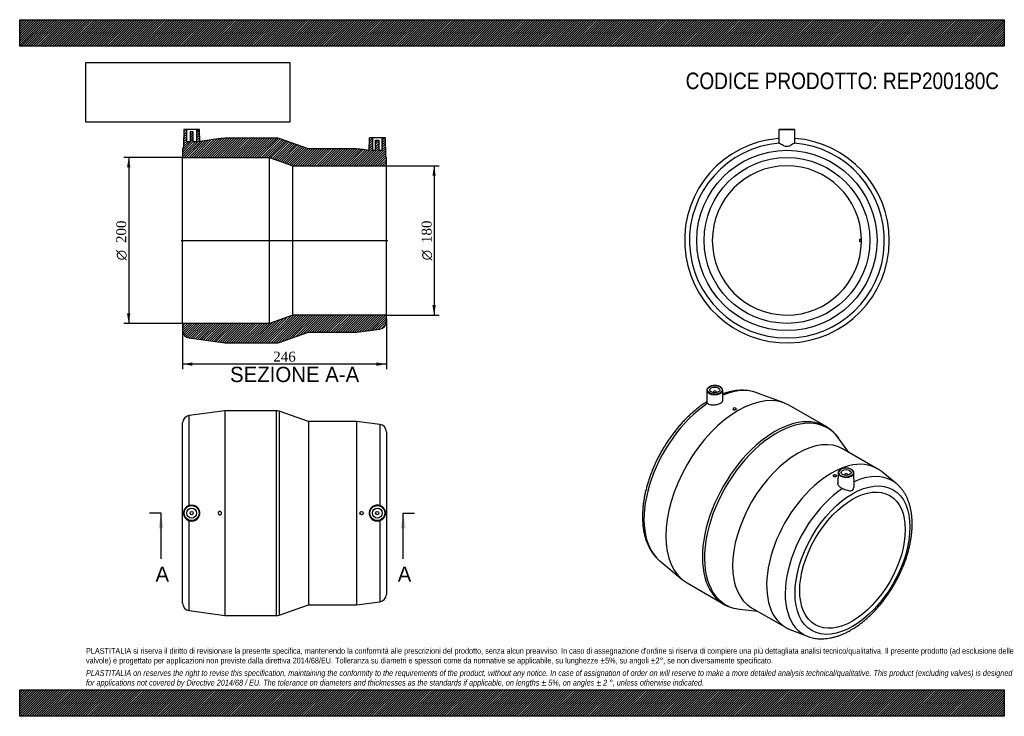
# Model space of a CAD drawing. Header units: millimetres. Extents: x 0 to 1188, y 0 to 840.
import ezdxf
from ezdxf.enums import TextEntityAlignment as Align
from ezdxf.lldxf.tags import DXFTag

# ---------------------------------------------------------------- set-up
doc = ezdxf.new("R2010")
doc.units = ezdxf.units.MM
doc.header["$LTSCALE"] = 4
for name, color, linetype in [('Default', 7, 'Continuous'), ('DV4_Default', 7, 'Continuous'), ('REP200180C', 7, 'Continuous')]:
    doc.layers.add(name, color=color, linetype=linetype)
doc.styles.add('SEACAD_Solid_Edge_ANSI', font='seans.ttf')
doc.styles.add('SEACAD_Solid_Edge_ANSI1_Symbols', font='semeca1.ttf')
doc.styles.add('SEACAD_Times_New_Roman', font='times.ttf')
tags = doc.linetypes.add('CENTER2', pattern=[28.575, 19.05, -3.175, 3.175, -3.175]).pattern_tags.tags
tags[10:11] = [DXFTag(74, 4), DXFTag(75, 0), DXFTag(340, '0'), DXFTag(46, 0.0), DXFTag(50, 0.0), DXFTag(44, 0.0), DXFTag(45, 0.0)]
tags[8:9] = [DXFTag(74, 4), DXFTag(75, 0), DXFTag(340, '0'), DXFTag(46, 0.0), DXFTag(50, 0.0), DXFTag(44, 0.0), DXFTag(45, 0.0)]
tags[6:7] = [DXFTag(74, 4), DXFTag(75, 0), DXFTag(340, '0'), DXFTag(46, 0.0), DXFTag(50, 0.0), DXFTag(44, 0.0), DXFTag(45, 0.0)]
tags[4:5] = [DXFTag(74, 4), DXFTag(75, 0), DXFTag(340, '0'), DXFTag(46, 0.0), DXFTag(50, 0.0), DXFTag(44, 0.0), DXFTag(45, 0.0)]
doc.dimstyles.new('ANSImm', dxfattribs={"dimtxt": 12, "dimasz": 12, "dimexe": 6, "dimexo": 0, "dimgap": 3, "dimtad": 1, "dimdsep": 46, "dimtxsty": 'SEACAD_Times_New_Roman', "dimblk1": '_SE_FILLED', "dimblk2": '_SE_FILLED', "dimsah": 1, "dimcen": 6, "dimazin": 0, "dimtfac": 0.85, "dimtdec": 3, "dimtofl": 0, "dimtmove": 0, "dimatfit": 3, "dimfxl": 1, "dimarcsym": 0})
picture_1 = doc.add_image_def('image1.jpg', size_in_pixel=(4302, 1260))

# ---------------------------------------------------------------- blocks, each defined once
blk = doc.blocks.new('SE')
at = {"layer": 'REP200180C', "color": 7, "linetype": 'Continuous'}
for p, q in [((247.5, 368.5), (204.3, 362.6)), ((247.5, 368.5), (247.5, 121.5)), ((310, 368.5), (247.5, 368.5)), ((310, 121.5), (310, 368.5)), ((204.3, 254.3), (204.3, 362.6)), ((313, 368), (313, 122)), ((348.5, 355.5), (313, 368)), ((196.5, 136.4), (196.5, 353.7)), ((348.5, 355.5), (348.5, 134.5)), ((406.5, 355.5), (348.5, 355.5)), ((406.5, 355.5), (406.5, 134.5)), ((434.6, 352), (406.5, 355.5)), ((434.6, 352), (434.6, 254.3)), ((442.5, 343.1), (442.5, 147)), ((243.2, 246.1), (243.2, 243.9)), ((204.3, 127.4), (204.3, 235.8)), ((434.6, 235.7), (434.6, 138)), ((313, 122), (348.5, 134.5)), ((348.5, 134.5), (406.5, 134.5)), ((406.5, 134.5), (434.6, 138)), ((204.3, 127.4), (247.5, 121.5)), ((247.5, 121.5), (310, 121.5))]:
    blk.add_line(p, q, dxfattribs=at)
for centre, radius in [((207.5, 245), 9.51), ((207.5, 245), 9.01), ((207.5, 245), 6), ((431.5, 245), 9.51), ((431.5, 245), 9.01), ((431.5, 245), 6), ((207.5, 245), 2), ((412.5, 245), 2), ((431.5, 245), 2)]:
    blk.add_circle(centre, radius, dxfattribs=at)
for centre, radius, start, end in [((310, 359.5), 9, 70.641, 90), ((205.5, 353.7), 9, 97.8153, 180), ((433.5, 343.1), 9, 0, 82.875), ((207.4, 245), 9.76, 108.6712, 251.3288), ((207.5, 245), 9.78, 250.9348, 109.0652), ((431.5, 245), 9.8, 71.6161, 288.3839), ((431.6, 245), 9.77, 288.0094, 71.9906), ((241.5, 245), 2, 33.6453, 326.3547), ((433.5, 147), 9, 277.125, 0), ((205.5, 136.4), 9, 180, 262.1847), ((310, 130.5), 9, 270, 289.359)]:
    blk.add_arc(centre, radius, start, end, dxfattribs=at)
blk = doc.blocks.new('SE1')
at = {"layer": 'REP200180C', "color": 7, "linetype": 'Continuous'}
for p, q in [((829.2, 393.3), (828.9, 378.9)), ((848.4, 381.2), (848.2, 393.3)), ((836.7, 391), (836.7, 390.3)), ((840.7, 390.3), (840.7, 391)), ((922.4, 377.8), (889.2, 390.1)), ((860.7, 370.7), (860.7, 370.3)), ((864.7, 370.4), (863.1, 369.5)), ((864.7, 370.6), (864.7, 370.7)), ((972.9, 349.3), (928.7, 374.8)), ((1000.6, 318.3), (988.1, 335.5)), ((1034.6, 298.6), (993.6, 322.3)), ((981.6, 290.3), (981.6, 290.2)), ((985.6, 290), (985.6, 290.3)), ((987.6, 293.7), (987.3, 281)), ((995.1, 291.4), (995.1, 290.7)), ((999.1, 290.7), (999.1, 291.4)), ((1006.9, 278.9), (1006.6, 293.7)), ((1057.3, 281), (1039.3, 295.5)), ((772.2, 187.5), (799.5, 164.9)), ((805.2, 160.9), (849.4, 135.4)), ((883.1, 130.9), (924.1, 107.3)), ((869, 129.2), (890.1, 126.9)), ((929.2, 104.8), (950.7, 96.5))]:
    blk.add_line(p, q, dxfattribs=at)
for centre, radius, start, end in [((948.7, 307.4), 48.4, 35.1264, 59.9212), ((992.6, 293.1), 5.07, 114.9526, 171.6834), ((873.5, 177), 48.1, 240.0314, 264.62)]:
    blk.add_arc(centre, radius, start, end, dxfattribs=at)
for centre, major_axis, start_param, end_param in [((867, 267.9), (-61.8, -107), 3.141593, 6.283185), ((838.7, 393.2), (9.51, 0), 3.12925, 6.230716), ((838.7, 393.2), (9.51, 0), 3.100925, 3.12925), ((838.7, 391), (-2, 0), 2.451775, 6.283185), ((838.7, 393.2), (9.51, 0), 0, 0.012343), ((838.7, 393.2), (9.51, 0), 6.230716, 6.283185), ((836.4, 285.5), (58.8, 101.8), 0.097207, 0.6416), ((838.7, 391), (-2, 0), 0, 0.689818), ((836.4, 285.5), (58.8, 101.8), 0.864135, 3.042623), ((862.7, 370.7), (-2, 0), 2.943416, 8.052158), ((911.1, 242.4), (61.8, 107), 0, 3.142609), ((913.2, 241.1), (-61.5, -106.5), 2.89052, 6.283185), ((911.1, 242.4), (61.8, 107), 6.282571, 6.283185), ((938.4, 226.6), (-55.3, -95.7), 3.141593, 6.283185), ((979.4, 203), (-55.3, -95.7), 3.053089, 6.283185), ((997.1, 294), (-9.01, 0), 2.321058, 6.283185), ((997.1, 293.6), (9.51, 0), 3.12925, 6.231253), ((997.1, 293.6), (9.51, 0), 3.100379, 3.12925), ((997.1, 294), (-9.01, 0), 0, 0.76263), ((997.1, 294), (-9.01, 0), 0.76263, 2.321058), ((997.1, 291.4), (2, 0), 0, 3.83141), ((997.1, 291.4), (2, 0), 5.593368, 6.283185), ((997.1, 293.6), (9.51, 0), 0, 0.012343), ((997.1, 293.6), (9.51, 0), 6.231253, 6.283185), ((999.3, 191.5), (-53.5, -92.7), 3.053089, 3.827187), ((999.3, 191.5), (-53.5, -92.7), 4.013987, 6.371689), ((999.3, 191.5), (-53.5, -92.7), -3.23264, -3.230096), ((836.4, 285.5), (58.8, 101.8), -3.240563, -3.2388), ((913.2, 241.1), (-61.5, -106.5), 0, 0.251072), ((979.4, 203), (-55.3, -95.7), 0, 0.088504), ((999.3, 191.5), (-53.5, -92.7), 0.088504, 0.09208)]:
    blk.add_ellipse(centre, major_axis=major_axis, ratio=0.57735, start_param=start_param, end_param=end_param, dxfattribs=at)
for centre, major_axis in [((838.7, 393.6), (-9.01, 0)), ((838.7, 393.6), (-6, 0)), ((997.1, 294), (6, 0)), ((1004.8, 188.3), (-49, -84.9)), ((983.6, 290.3), (2, 0)), ((1004.8, 188.3), (-45, -77.9))]:
    blk.add_ellipse(centre, major_axis=major_axis, ratio=0.57735, dxfattribs=at)
for points, knots in [([(839.1, 398.9), (838.8, 398.9), (838.1, 398.9), (836.8, 398.8), (835.3, 398.6), (833.9, 398.2), (832.6, 397.6), (831.4, 397), (830.5, 396.2), (829.8, 395.3), (829.3, 394.4), (829.2, 393.8), (829.2, 393.4)], [0, 0, 0, 0, 0.047911, 0.153977, 0.26012, 0.366429, 0.472997, 0.579889, 0.687073, 0.794087, 0.899977, 1, 1, 1, 1]), ([(848.2, 392.9), (848.2, 392.9), (848.2, 393.2), (848.1, 393.9), (847.8, 394.9), (847.3, 395.7), (846.5, 396.5), (845.5, 397.2), (844.3, 397.9), (842.9, 398.3), (841.5, 398.7), (840.1, 398.9), (839.4, 398.9), (839.1, 398.9)], [0, 0, 0, 0, 0.010187, 0.111097, 0.211399, 0.31259, 0.41572, 0.520467, 0.625971, 0.731559, 0.837004, 0.942309, 1, 1, 1, 1]), ([(889.2, 390.1), (889, 390.2), (887.9, 390.6), (885.5, 391.4), (882.1, 392.2), (878.7, 392.8), (875.1, 393.1), (871.4, 393.2), (867.7, 393.1), (863.9, 392.7), (860, 392.1), (856.1, 391.2), (852.2, 390.1), (849.6, 389.3), (848.3, 388.8)], [0, 0, 0, 0, 0.0087467, 0.0775787, 0.1466789, 0.2161585, 0.2861047, 0.3565756, 0.4275982, 0.4991684, 0.5712548, 0.6438037, 0.7167468, 0.7868958, 0.7868958, 0.7868958, 0.7868958]), ([(829.9, 377.4), (830.5, 376.8), (831.6, 376.2), (834, 375.5), (835.5, 375.4), (838.5, 375.4), (840.1, 375.7), (843.1, 376.5), (844.5, 377), (846.7, 378.3), (847.5, 379), (848.2, 380.1), (848.4, 380.5), (848.4, 381), (848.4, 381.1), (848.4, 381.2)], [0, 0, 0, 0, 0.125, 0.125, 0.25, 0.25, 0.375, 0.375, 0.5, 0.5, 0.625, 0.625, 0.6875, 0.6875, 0.7081535, 0.7081535, 0.7081535, 0.7081535]), ([(828.9, 379.1), (828.1, 378.6), (826.1, 377.4), (822.6, 375), (818.7, 372.1), (814.8, 368.9), (811, 365.6), (807.2, 362.1), (803.5, 358.5), (799.9, 354.7), (796.3, 350.7), (792.9, 346.6), (789.5, 342.4), (786.3, 338.1), (783.1, 333.6), (780.1, 329), (777.2, 324.4), (774.4, 319.6), (771.8, 314.8), (769.3, 310), (766.9, 305), (764.7, 300), (762.6, 295), (760.7, 290), (759, 285), (757.4, 279.9), (756.1, 274.9), (754.8, 269.9), (753.8, 264.9), (752.9, 259.9), (752.3, 255), (751.8, 250.2), (751.5, 245.4), (751.4, 240.7), (751.5, 236.1), (751.8, 231.5), (752.3, 227.1), (753, 222.9), (753.9, 218.7), (754.9, 214.7), (756.2, 210.9), (757.7, 207.2), (759.3, 203.7), (761.2, 200.4), (763.2, 197.3), (765.4, 194.3), (767.7, 191.7), (770, 189.3), (771.4, 188.2), (772.1, 187.6)], [0.001645, 0.001645, 0.001645, 0.001645, 0.0139671, 0.0357176, 0.0574554, 0.0791775, 0.1008819, 0.1225682, 0.1442363, 0.1658873, 0.1875224, 0.2091431, 0.2307513, 0.2523489, 0.273938, 0.2955208, 0.3170994, 0.3386761, 0.3602531, 0.3818321, 0.4034152, 0.4250046, 0.4466026, 0.4682115, 0.4898334, 0.5114705, 0.5331247, 0.554798, 0.576492, 0.5982078, 0.6199462, 0.6417072, 0.6634897, 0.6852915, 0.7071086, 0.7289349, 0.7507586, 0.7725665, 0.7943422, 0.8160661, 0.8377158, 0.859267, 0.8806955, 0.9019793, 0.9231015, 0.9440524, 0.9648314, 0.9854481, 1, 1, 1, 1]), ([(863.1, 369.5), (862.7, 369.5), (862.3, 369.4), (861.5, 369.6), (861.2, 369.7), (860.8, 370), (860.7, 370.1), (860.7, 370.3)], [0, 0, 0, 0, 0.125, 0.125, 0.25, 0.25, 0.346623, 0.346623, 0.346623, 0.346623]), ([(1006.6, 293.3), (1006.6, 293.3), (1006.6, 293.6), (1006.5, 294.3), (1006.2, 295.2), (1005.6, 296.1), (1004.9, 296.9), (1003.8, 297.6), (1002.6, 298.2), (1001.3, 298.7), (999.8, 299.1), (998.3, 299.3), (996.7, 299.3), (995.2, 299.2), (993.7, 298.9), (992.3, 298.5), (991.2, 298.1), (990.6, 297.8), (990.5, 297.7)], [0, 0, 0, 0, 0.007223, 0.07368, 0.139747, 0.206412, 0.274356, 0.343359, 0.412856, 0.482404, 0.551857, 0.621219, 0.69053, 0.759846, 0.829214, 0.898691, 0.968338, 1, 1, 1, 1]), ([(985.6, 290), (985.6, 289.6), (985.4, 289.3), (984.7, 288.9), (984.2, 288.8), (983.1, 288.8), (982.6, 289), (981.8, 289.6), (981.6, 289.9), (981.6, 290.2)], [0.3751979, 0.3751979, 0.3751979, 0.3751979, 0.5, 0.5, 0.625, 0.625, 0.75, 0.75, 0.875, 0.875, 0.875, 0.875]), ([(992.7, 274.7), (991.3, 275.2), (990.1, 276), (988.3, 277.7), (987.7, 278.8), (987.3, 280.2), (987.3, 280.6), (987.3, 281)], [0, 0, 0, 0, 0.125, 0.125, 0.25, 0.25, 0.2967251, 0.2967251, 0.2967251, 0.2967251]), ([(992.7, 274.7), (994.7, 274), (996.8, 273.1), (999.7, 272.2), (1000.6, 272), (1002.4, 271.8), (1003.3, 271.9), (1004.8, 272.8), (1005.4, 273.6), (1006.3, 275.3), (1006.6, 276.3), (1006.9, 277.8), (1006.9, 278.3), (1006.9, 278.9)], [0, 0, 0, 0, 0.25, 0.25, 0.375, 0.375, 0.5, 0.5, 0.625, 0.625, 0.75, 0.75, 0.8243339, 0.8243339, 0.8243339, 0.8243339]), ([(1003, 104.1), (1003.7, 104.5), (1005.6, 105.6), (1008.9, 107.7), (1012.7, 110.3), (1016.4, 113.2), (1020.1, 116.2), (1023.8, 119.4), (1027.3, 122.8), (1030.9, 126.3), (1034.3, 130), (1037.6, 133.9), (1040.9, 137.8), (1044, 141.9), (1047.1, 146.1), (1050, 150.5), (1052.8, 154.9), (1055.5, 159.4), (1058, 164), (1060.4, 168.6), (1062.7, 173.3), (1064.8, 178.1), (1066.8, 182.8), (1068.6, 187.6), (1070.2, 192.5), (1071.7, 197.3), (1072.9, 202.1), (1074.1, 206.9), (1075, 211.6), (1075.7, 216.4), (1076.3, 221), (1076.7, 225.6), (1076.8, 230.2), (1076.8, 234.6), (1076.6, 239), (1076.2, 243.2), (1075.6, 247.3), (1074.8, 251.3), (1073.8, 255.2), (1072.5, 258.9), (1071.1, 262.5), (1069.5, 265.8), (1067.8, 269), (1065.8, 272), (1063.7, 274.7), (1061.4, 277.3), (1059.3, 279.4), (1058, 280.4), (1057.4, 280.9)], [0, 0, 0, 0, 0.0119, 0.034263, 0.056612, 0.078946, 0.101262, 0.123556, 0.14583, 0.168082, 0.190315, 0.212529, 0.234728, 0.256913, 0.279087, 0.301252, 0.323412, 0.345569, 0.367726, 0.389885, 0.412048, 0.434219, 0.4564, 0.478594, 0.500803, 0.523032, 0.545281, 0.567553, 0.58985, 0.612174, 0.634524, 0.656901, 0.679303, 0.701725, 0.72416, 0.746598, 0.769022, 0.791411, 0.813744, 0.835992, 0.858127, 0.880118, 0.901939, 0.923572, 0.945007, 0.966244, 0.987298, 1, 1, 1, 1]), ([(951, 96.4), (951.9, 96), (953.6, 95.4), (956.7, 94.6), (960, 93.9), (963.4, 93.5), (966.9, 93.4), (970.4, 93.5), (974.1, 93.8), (977.8, 94.4), (981.5, 95.2), (985.3, 96.2), (989.2, 97.5), (993, 99), (996.9, 100.8), (1000.3, 102.5), (1002.2, 103.6), (1003, 104.1)], [0, 0, 0, 0, 0.053845, 0.12056, 0.187632, 0.255172, 0.32326, 0.391941, 0.461223, 0.53108, 0.60146, 0.672287, 0.743478, 0.814946, 0.886609, 0.958396, 1, 1, 1, 1])]:
    blk.add_open_spline(points, degree=3, knots=knots, dxfattribs=at)
for points in [[(829.9, 377.4), (829.2, 378.1), (828.9, 378.6), (828.9, 378.9)], [(864.7, 370.6), (864.7, 370.6), (864.7, 370.5), (864.7, 370.4)]]:
    blk.add_open_spline(points, degree=3, dxfattribs=at)
blk = doc.blocks.new('SE2')
at = {"layer": 'REP200180C', "color": 7, "linetype": 'Continuous'}
for p, q in [((916.1, 707.4), (915.9, 691.4)), ((916.1, 707.4), (935.2, 707.4)), ((934.7, 707.8), (916.6, 707.8)), ((935.4, 691.4), (935.2, 707.4)), ((1013.6, 575.3), (1015.6, 575.3)), ((1013.6, 572.3), (1013.6, 575.3)), ((1015.6, 572.3), (1013.6, 572.3))]:
    blk.add_line(p, q, dxfattribs=at)
for radius in [108.7, 100]:
    blk.add_circle((925.7, 573.8), radius, dxfattribs=at)
for centre, radius, start, end in [((916.6, 707.3), 0.5, 90, 179), ((934.7, 707.3), 0.5, 1, 90), ((925.7, 573.8), 123.5, 94.5001, 0), ((925.7, 573.8), 117.6, 94.5113, 85.4887), ((925.7, 573.8), 123.5, 0, 85.4999), ((925.7, 573.8), 90, 0.955, 359.045), ((925.7, 573.8), 90, 359.045, 0.955)]:
    blk.add_arc(centre, radius, start, end, dxfattribs=at)
for points in [[(915.9, 691.4), (915.9, 691.3), (916.1, 691.2), (916.4, 691)], [(934.9, 691), (935.3, 691.2), (935.4, 691.3), (935.4, 691.4)]]:
    blk.add_open_spline(points, degree=3, dxfattribs=at)
blk.add_open_spline([(934.9, 691), (934.2, 690.8), (932.9, 690), (930.5, 688.6), (929.7, 688.1), (927.8, 687.2), (926.7, 686.9), (924.6, 686.9), (923.5, 687.2), (921.7, 688.1), (920.8, 688.6), (919.2, 689.5), (918.5, 689.9), (917.3, 690.7), (916.8, 690.9), (916.4, 691)], degree=3, knots=[0, 0, 0, 0, 0.25, 0.25, 0.375, 0.375, 0.5, 0.5, 0.625, 0.625, 0.75, 0.75, 0.875, 0.875, 1, 1, 1, 1], dxfattribs=at)
blk = doc.blocks.new('SE4')
at = {"color": 7, "linetype": 'Continuous', "style": 'SEACAD_Solid_Edge_ANSI'}
blk.add_text('A', height=18.4, dxfattribs=at).set_placement((163.8, 180.6), align=Align.TOP_LEFT)
blk = doc.blocks.new('SE5')
at = {"color": 7, "linetype": 'Continuous', "style": 'SEACAD_Solid_Edge_ANSI'}
blk.add_text('A', height=18.4, dxfattribs=at).set_placement((456.1, 180.6), align=Align.TOP_LEFT)
blk = doc.blocks.new('SEANNOT_GROUP')
at = {"linetype": 'Continuous'}
blk.add_hatch(color=7, dxfattribs=at).paths.add_polyline_path([(173.5, 226.6), (170.5, 245), (167.4, 226.6)])
at = {"color": 7, "linetype": 'Continuous'}
blk.add_lwpolyline([(170.5, 189.8), (170.5, 245)], dxfattribs=at)
blk = doc.blocks.new('SEANNOT_GROUP1')
at = {"linetype": 'Continuous'}
blk.add_hatch(color=7, dxfattribs=at).paths.add_polyline_path([(465.8, 226.6), (462.7, 245), (459.6, 226.6)])
at = {"color": 7, "linetype": 'Continuous'}
blk.add_lwpolyline([(462.7, 189.8), (462.7, 245)], dxfattribs=at)
blk = doc.blocks.new('SE3')
at = {"layer": 'Default', "color": 7, "linetype": 'CENTER2'}
for p, q in [((170.5, 245), (156.7, 245)), ((462.7, 245), (476.5, 245))]:
    blk.add_line(p, q, dxfattribs=at)
at = {"layer": 'Default', "color": 7, "linetype": 'CENTER2', "const_width": 0.0001}
blk.add_lwpolyline([(170.5, 245), (462.7, 245)], dxfattribs=at)
at = {"layer": 'Default'}
for name in ['SEANNOT_GROUP', 'SEANNOT_GROUP1', 'SE4', 'SE5']:
    blk.add_blockref(name, (0, 0), dxfattribs=at)
blk = doc.blocks.new('SE6')
at = {"layer": 'REP200180C', "linetype": 'Continuous'}
h = blk.add_hatch(dxfattribs=at)
h.set_pattern_fill('LINE', scale=0.62992, angle=45, style=0)
edge = h.paths.add_edge_path()
edge.add_line((201.5, 692.8), (201.5, 707.8))
edge.add_line((201.5, 707.8), (198.5, 707.8))
edge.add_arc((198.5, 707.3), 0.5, 90, 179)
edge.add_line((198, 707.4), (197.6, 686.9))
edge.add_arc((205.5, 682.5), 9, 150.9286, 180)
edge.add_line((196.5, 682.5), (196.5, 673.8))
edge.add_line((196.5, 673.8), (301.5, 673.8))
edge.add_line((301.5, 673.8), (329.5, 663.8))
edge.add_line((329.5, 663.8), (442.5, 663.8))
edge.add_line((442.5, 663.8), (442.5, 671.9))
edge.add_arc((433.5, 671.9), 9, 0, 28.9303)
edge.add_line((441.4, 676.3), (441, 697.4))
edge.add_arc((440.5, 697.3), 0.5, 1, 90)
edge.add_line((440.5, 697.8), (437.5, 697.8))
edge.add_line((437.5, 697.8), (437.5, 682.8))
edge.add_line((437.5, 682.8), (433.5, 682.8))
edge.add_line((433.5, 682.8), (433.5, 694.6))
edge.add_line((433.5, 694.6), (429.5, 694.6))
edge.add_line((429.5, 694.6), (429.5, 682.8))
edge.add_line((429.5, 682.8), (425.5, 682.8))
edge.add_line((425.5, 682.8), (425.5, 697.8))
edge.add_line((425.5, 697.8), (422.5, 697.8))
edge.add_arc((422.5, 697.3), 0.5, 90, 179)
edge.add_line((422, 697.4), (421.7, 682.4))
edge.add_line((421.7, 682.4), (414.5, 683.3))
edge.add_line((414.5, 683.3), (414.5, 683.8))
edge.add_line((414.5, 683.8), (410.5, 683.8))
edge.add_line((410.5, 683.8), (406.5, 684.3))
edge.add_line((406.5, 684.3), (348.5, 684.3))
edge.add_line((348.5, 684.3), (313, 696.8))
edge.add_arc((310, 688.3), 9, 70.641, 90)
edge.add_line((310, 697.3), (247.5, 697.3))
edge.add_line((247.5, 697.3), (243.1, 696.7))
edge.add_line((243.1, 696.7), (239.5, 696.7))
edge.add_line((239.5, 696.7), (239.5, 696.2))
edge.add_line((239.5, 696.2), (217.3, 693.2))
edge.add_line((217.3, 693.2), (217, 707.4))
edge.add_arc((216.5, 707.3), 0.5, 1, 90)
edge.add_line((216.5, 707.8), (213.5, 707.8))
edge.add_line((213.5, 707.8), (213.5, 692.8))
edge.add_line((213.5, 692.8), (209.5, 692.8))
edge.add_line((209.5, 692.8), (209.5, 704.6))
edge.add_line((209.5, 704.6), (205.5, 704.6))
edge.add_line((205.5, 704.6), (205.5, 692.8))
edge.add_line((205.5, 692.8), (201.5, 692.8))
h = blk.add_hatch(dxfattribs=at)
h.set_pattern_fill('LINE', scale=0.62992, angle=45, style=0)
edge = h.paths.add_edge_path()
edge.add_line((442.5, 475.8), (442.5, 483.8))
edge.add_line((442.5, 483.8), (329.5, 483.8))
edge.add_line((329.5, 483.8), (301.5, 473.8))
edge.add_line((301.5, 473.8), (196.5, 473.8))
edge.add_line((196.5, 473.8), (196.5, 465.2))
edge.add_arc((205.5, 465.2), 9, 180, 262.1847)
edge.add_line((204.3, 456.3), (247.5, 450.3))
edge.add_line((247.5, 450.3), (310, 450.3))
edge.add_arc((310, 459.3), 9, 270, 289.359)
edge.add_line((313, 450.9), (348.5, 463.3))
edge.add_line((348.5, 463.3), (406.5, 463.3))
edge.add_line((406.5, 463.3), (434.6, 466.9))
edge.add_arc((433.5, 475.8), 9, 277.125, 360)
at = {"layer": 'DV4_Default', "color": 7, "linetype": 'CENTER2'}
blk.add_line((194.8, 573.8), (444.3, 573.8), dxfattribs=at)
at = {"layer": 'REP200180C', "color": 7, "linetype": 'Continuous'}
for p, q in [((198, 707.4), (197.6, 686.9)), ((201.5, 707.8), (198.5, 707.8)), ((213.5, 707.8), (201.5, 707.8)), ((201.5, 692.8), (201.5, 707.8)), ((205.5, 704.6), (205.5, 692.8)), ((209.5, 704.6), (205.5, 704.6)), ((209.5, 692.8), (209.5, 704.6)), ((213.5, 707.8), (213.5, 692.8)), ((216.5, 707.8), (213.5, 707.8)), ((217.3, 693.2), (217, 707.4)), ((205.5, 692.8), (201.5, 692.8)), ((213.5, 692.8), (209.5, 692.8)), ((239.5, 696.2), (217.3, 693.2)), ((239.5, 696.2), (239.5, 696.7)), ((239.5, 696.7), (243.1, 696.7)), ((247.5, 697.3), (243.1, 696.7)), ((310, 697.3), (247.5, 697.3)), ((348.5, 684.3), (313, 696.8)), ((421.7, 682.4), (422, 697.4)), ((422.5, 697.8), (425.5, 697.8)), ((425.5, 697.8), (437.5, 697.8)), ((425.5, 697.8), (425.5, 682.8)), ((429.5, 694.6), (433.5, 694.6)), ((429.5, 682.8), (429.5, 694.6)), ((433.5, 694.6), (433.5, 682.8)), ((437.5, 697.8), (440.5, 697.8)), ((437.5, 682.8), (437.5, 697.8)), ((441, 697.4), (441.4, 676.3)), ((196.5, 682.5), (196.5, 673.8)), ((406.5, 684.3), (348.5, 684.3)), ((410.5, 683.8), (406.5, 684.3)), ((410.5, 683.8), (414.5, 683.8)), ((414.5, 683.8), (414.5, 683.3)), ((421.7, 682.4), (414.5, 683.3)), ((425.5, 682.8), (429.5, 682.8)), ((433.5, 682.8), (437.5, 682.8)), ((196.5, 473.8), (196.5, 673.8)), ((196.5, 673.8), (301.5, 673.8)), ((301.5, 473.8), (301.5, 673.8)), ((301.5, 673.8), (329.5, 663.8)), ((442.5, 663.8), (442.5, 671.9)), ((329.5, 483.8), (329.5, 663.8)), ((329.5, 663.8), (442.5, 663.8)), ((442.5, 483.8), (442.5, 663.8)), ((329.5, 483.8), (301.5, 473.8)), ((442.5, 483.8), (329.5, 483.8)), ((442.5, 475.8), (442.5, 483.8)), ((301.5, 473.8), (196.5, 473.8)), ((196.5, 473.8), (196.5, 465.2)), ((313, 450.9), (348.5, 463.3)), ((348.5, 463.3), (406.5, 463.3)), ((406.5, 463.3), (434.6, 466.9)), ((204.3, 456.3), (247.5, 450.3)), ((247.5, 450.3), (310, 450.3))]:
    blk.add_line(p, q, dxfattribs=at)
for centre, radius, start, end in [((198.5, 707.3), 0.5, 90, 179), ((216.5, 707.3), 0.5, 1, 90), ((310, 688.3), 9, 70.641, 90), ((422.5, 697.3), 0.5, 90, 179), ((440.5, 697.3), 0.5, 1, 90), ((205.5, 682.5), 9, 150.9286, 180), ((433.5, 671.9), 9, 0, 28.9303), ((433.5, 475.8), 9, 277.125, 0), ((205.5, 465.2), 9, 180, 262.1847), ((310, 459.3), 9, 270, 289.359)]:
    blk.add_arc(centre, radius, start, end, dxfattribs=at)
blk = doc.blocks.new('GDimGGroup')
at = {"layer": 'Default', "linetype": 'Continuous'}
for points in [[(502, 651.8), (500, 663.8), (498, 651.8)], [(502, 495.8), (498, 495.8), (500, 483.8)]]:
    blk.add_hatch(color=7, dxfattribs=at).paths.add_polyline_path(points)
at = {"layer": 'Default', "color": 7, "linetype": 'Continuous'}
for p, q in [((442.5, 663.8), (506, 663.8)), ((500, 663.8), (500, 483.8)), ((442.5, 483.8), (506, 483.8))]:
    blk.add_line(p, q, dxfattribs=at)
for s, style, p in [('180', 'SEACAD_Times_New_Roman', (485, 570.6)), ('O', 'SEACAD_Solid_Edge_ANSI1_Symbols', (485, 549.8))]:
    blk.add_text(s, height=12, rotation=90, dxfattribs=dict(at, style=style)).set_placement(p, align=Align.TOP_LEFT)
blk = doc.blocks.new('GDimGGroup1')
at = {"layer": 'Default', "linetype": 'Continuous'}
for points in [[(129.5, 661.8), (133.5, 661.8), (131.5, 673.8)], [(129.5, 485.8), (131.5, 473.8), (133.5, 485.8)]]:
    blk.add_hatch(color=7, dxfattribs=at).paths.add_polyline_path(points)
at = {"layer": 'Default', "color": 7, "linetype": 'Continuous'}
for p, q in [((196.5, 673.8), (125.5, 673.8)), ((131.5, 673.8), (131.5, 473.8)), ((196.5, 473.8), (125.5, 473.8))]:
    blk.add_line(p, q, dxfattribs=at)
for s, style, p in [('200', 'SEACAD_Times_New_Roman', (116.5, 570.6)), ('O', 'SEACAD_Solid_Edge_ANSI1_Symbols', (116.5, 549.8))]:
    blk.add_text(s, height=12, rotation=90, dxfattribs=dict(at, style=style)).set_placement(p, align=Align.TOP_LEFT)
blk = doc.blocks.new('DMBLK29')
at = {"layer": 'Default', "linetype": 'Continuous'}
for points in [[(208.5, 422.7), (208.5, 426.7), (196.5, 424.7)], [(430.5, 422.7), (442.5, 424.7), (430.5, 426.7)]]:
    blk.add_hatch(color=7, dxfattribs=at).paths.add_polyline_path(points)
at = {"layer": 'Default', "color": 7, "linetype": 'Continuous'}
for p, q in [((442.5, 479.8), (442.5, 418.7)), ((196.5, 469.5), (196.5, 418.7)), ((442.5, 424.7), (196.5, 424.7))]:
    blk.add_line(p, q, dxfattribs=at)
at = {"layer": 'Default', "color": 7, "linetype": 'Continuous', "style": 'SEACAD_Times_New_Roman'}
blk.add_text('246', height=12, dxfattribs=at).set_placement((305.9, 439.7), align=Align.TOP_LEFT)
blk = doc.blocks.new('_SE_FILLED')
at = {"color": 0}
blk.add_line((0, 0), (-1, 0), dxfattribs=at)
blk.add_solid([(0, 0), (-1, -0.1665), (-1, 0.1665), (0, 0)], dxfattribs=at)

msp = doc.modelspace()

# ---------------------------------------------------------------- hatches: boundary and pattern name
at = {"layer": 'Default', "linetype": 'Continuous'}
h = msp.add_hatch(dxfattribs=at)
h.set_pattern_fill('LINE', scale=0.629921, angle=45, style=0)
h.paths.add_polyline_path([(1188, 808), (1188, 840), (0, 840), (0, 808)])
for points in [[(1188, 808), (1188, 840), (0, 840), (0, 808)], [(1188, 0), (1188, 32), (0, 32), (0, 0)]]:
    msp.add_hatch(color=7, dxfattribs=at).paths.add_polyline_path(points)
h = msp.add_hatch(dxfattribs=at)
h.set_pattern_fill('LINE', scale=0.629921, angle=45, style=0)
h.paths.add_polyline_path([(1188, 0), (1188, 32), (0, 32), (0, 0)])

# ---------------------------------------------------------------- linework, layer by layer
at = {"layer": 'Default', "color": 7, "linetype": 'Continuous'}
for p, q in [((0, 840), (1188, 840)), ((0, 808), (0, 840)), ((1188, 840), (1188, 808)), ((1188, 808), (0, 808)), ((0, 32), (1188, 32)), ((0, 0), (0, 32)), ((1188, 32), (1188, 0)), ((1188, 0), (0, 0))]:
    msp.add_line(p, q, dxfattribs=at)

# ---------------------------------------------------------------- block references
at = {"layer": 'Default'}
for name in ['SE6', 'SE2', 'GDimGGroup1', 'GDimGGroup', 'SE1', 'SE', 'SE3']:
    msp.add_blockref(name, (0, 0), dxfattribs=at)

# ---------------------------------------------------------------- texts
at = {"layer": 'Default', "color": 7, "linetype": 'Continuous', "style": 'SEACAD_Solid_Edge_ANSI'}
msp.add_text('SEZIONE A-A', height=18.4, dxfattribs=at).set_placement((253.775, 421.448), align=Align.TOP_LEFT)
at = {"layer": 'Default', "attachment_point": 1}
for s, insert, char_height, width in [('{\\fArial Narrow|b0||i0||c0|p34;\\C7;\\H20.;\\W1.;CODICE PRODOTTO: REP200180C}', (803.555, 776.254), 20, 379.20913), ("{\\fArial Narrow|b0||i0||c0|p34;\\C7;\\H7.;\\W1.;PLASTITALIA si riserva il diritto di revisionare la presente specifica, mantenendo la conformità alle prescrizioni del prodotto, senza alcun preavviso. In caso di assegnazione d'ordine si riserva di compiere una più dettagliata analisi tecnico/qualitativa. Il presente prodotto (ad esclusione delle \\P}{\\fArial Narrow|b0||i0||c0|p34;\\C7;\\H7.;\\W1.;valvole) è progettato per applicazioni non previste dalla direttiva 2014/68/EU. Tolleranza su diametri e spessori come da normative se applicabile, su lunghezze ±5%, su angoli ±2°, se non diversamente specificato.\\P}{\\fArial Narrow|b0||i0||c0|p34;\\C7;\\H2.;\\W1.;   \\P}{\\fArial Narrow|b0||i1||c0|p34;\\C7;\\H7.;\\W1.;PLASTITALIA on reserves the right to revise this specification, maintaining the conformity to the requirements of the product, without any notice. In case of assignation of order on will reserve to make a more detailed analysis technical/qualitative. This product (excluding valves) is designed \\P}{\\fArial Narrow|b0||i1||c0|p34;\\C7;\\H7.;\\W1.;for applications not covered by Directive 2014/68 / EU. The tolerance on diameters and thicknesses as the standards if applicable, on lengths ± 5%, on angles ± 2 °, unless otherwise indicated.\\P}", (80, 82.409), 7, 1028)]:
    msp.add_mtext(s, dxfattribs=dict(at, insert=insert, char_height=char_height, width=width))

# ---------------------------------------------------------------- dimensions: what is measured, and where the dimension line sits
at = {"layer": 'Default', "color": 7, "linetype": 'Continuous'}
dim = msp.add_linear_dim(base=(196.514, 424.748), p1=(442.514, 479.815), p2=(196.514, 469.517), text='\\A1;<>', dimstyle='ANSImm', dxfattribs=at)
dim.commit()
dim.dimension.update_dxf_attribs({"geometry": 'DMBLK29', "text_midpoint": (319.514, 424.748), "dimtype": 160})

# ---------------------------------------------------------------- pictures from other files: only their frames are drawn
image = msp.add_image(picture_1, insert=(80, 716.413), size_in_units=(245.829, 72))
image.dxf.flags = 7

doc.saveas('drawing.dxf')
